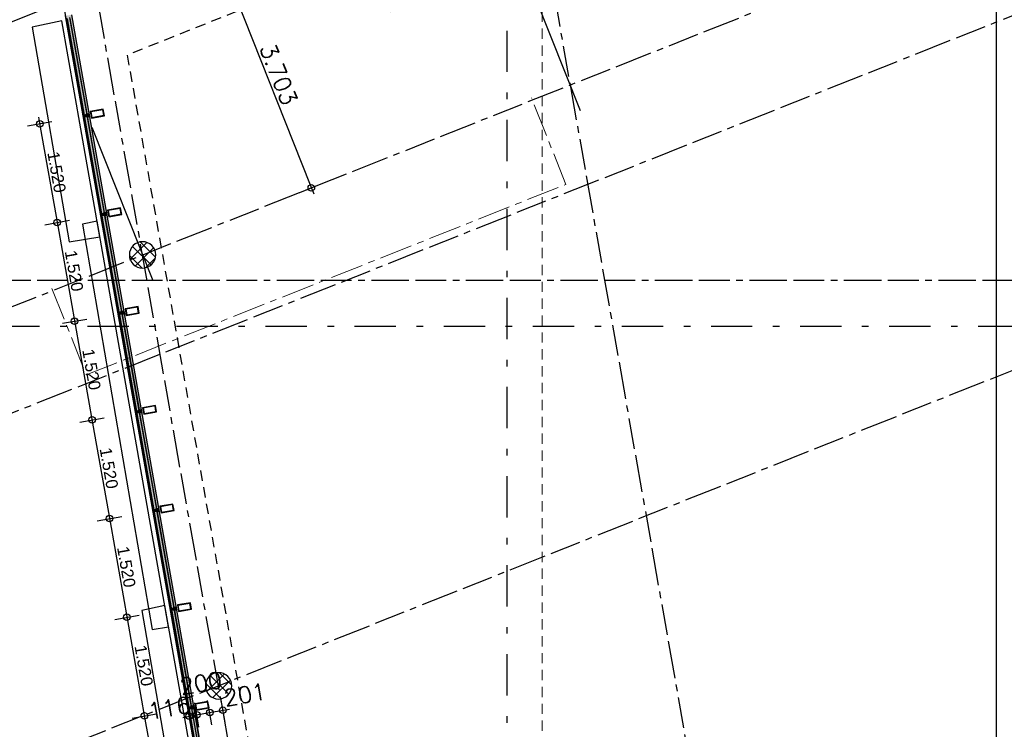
# Model space of a CAD drawing. Extents: x 1006 to 5197, y -24 to 263.
# Tile 4 of 124: x 1014 to 1029, y 3 to 14. Entities that reach past the tile are written whole.
import ezdxf

# ---------------------------------------------------------------- set-up
doc = ezdxf.new("R2010")
doc.units = 0
doc.header["$MEASUREMENT"] = 0
for name, pattern in [('B0302', [1.251, 0.626, -0.3125, 0, -0.3125]), ('B0304', [0.6, 0.5, -0.05, 0, -0.05]), ('B0701', [0.23412, 0.156, -0.07812]), ('B0805', [1.366667, 0.566667, -0.1, 0.033333, -0.1, 0.466667, -0.1])]:
    doc.linetypes.add(name, pattern=pattern)
for name, color, linetype in [('21 Buitenwanden', 7, 'Continuous'), ('24 Trappen', 7, 'Continuous'), ('27 Daken', 7, 'Continuous'), ('28 Draagconstructies', 7, 'Continuous'), ('A Lijn doorsnede', 7, 'Continuous'), ('A Stramien', 7, 'Continuous'), ('T Tekst_dim 1_ 100', 7, 'Continuous')]:
    doc.layers.add(name, color=color, linetype=linetype)
doc.styles.add('GENERATED_STYLE_3', font='Arial')
doc.styles.get("Standard").update_dxf_attribs({"font": 'txt', "bigfont": 'BIGFONT.SHX'})
doc.dimstyles.new('GENERATED_STYLE__1', dxfattribs={"dimtxt": 0.25, "dimasz": 0.19, "dimexe": 0.18, "dimexo": 0, "dimgap": 0.09, "dimtad": 1, "dimdec": 0, "dimlfac": 1000, "dimzin": 0, "dimdsep": 46, "dimtxsty": 'Standard', "dimblk": 'ARROWHEAD_7', "dimblk1": 'ARROWHEAD_7', "dimblk2": 'ARROWHEAD_7', "dimcen": 0.09, "dimclrd": 7, "dimclre": 7, "dimclrt": 7, "dimadec": 1, "dimazin": 0, "dimtfac": 1, "dimtdec": 4, "dimtmove": 0, "dimatfit": 3, "dimfxl": 0, "dimtolj": 1, "dimtzin": 0, "dimarcsym": 0})
doc.dimstyles.new('GENERATED_STYLE__2', dxfattribs={"dimtxt": 0.25, "dimasz": 0.19, "dimexe": 0.18, "dimexo": 0, "dimgap": 0.09, "dimtad": 1, "dimtih": 1, "dimtoh": 1, "dimdec": 0, "dimlfac": 1000, "dimzin": 0, "dimdsep": 46, "dimtxsty": 'Standard', "dimblk": 'ARROWHEAD_7', "dimblk1": 'ARROWHEAD_7', "dimblk2": 'ARROWHEAD_7', "dimcen": 0.09, "dimclrd": 7, "dimclre": 7, "dimclrt": 7, "dimadec": 1, "dimazin": 0, "dimtfac": 1, "dimtdec": 4, "dimtmove": 0, "dimatfit": 3, "dimfxl": 0, "dimtolj": 1, "dimtzin": 0, "dimarcsym": 0})
doc.dimstyles.new('GENERATED_STYLE__3', dxfattribs={"dimtxt": 0.18, "dimasz": 0.19, "dimexe": 0.18, "dimexo": 0, "dimgap": 0.09, "dimtad": 1, "dimdec": 0, "dimlfac": 1000, "dimzin": 0, "dimdsep": 46, "dimtxsty": 'Standard', "dimblk": 'ARROWHEAD_7', "dimblk1": 'ARROWHEAD_7', "dimblk2": 'ARROWHEAD_7', "dimcen": 0.09, "dimclrd": 7, "dimclre": 7, "dimclrt": 7, "dimadec": 1, "dimazin": 0, "dimtfac": 1, "dimtdec": 4, "dimtmove": 0, "dimatfit": 3, "dimfxl": 0, "dimtolj": 1, "dimtzin": 0, "dimarcsym": 0})
pattern_1 = [(45, (988.21373, 0), (-0.0919239, 0.0919239), []), (135, (988.21373, 0), (0.0919239, 0.0919239), [])]

# ---------------------------------------------------------------- blocks, each defined once
blk = doc.blocks.new('SSN_HOOFDVLIESGEVEL DEEL 10b', base_point=(988.214, 0))
at = {"layer": '21 Buitenwanden', "linetype": 'Continuous', "lineweight": 0}
for points in [[(994.804, -0.091), (994.804, 0), (981.389, 0), (981.389, -0.091)], [(982.959, 0), (982.909, 0), (982.909, -0.013), (982.927, -0.013), (982.927, -0.057), (982.909, -0.057), (982.909, -0.091), (982.959, -0.091), (982.959, -0.057), (982.941, -0.057), (982.941, -0.013), (982.959, -0.013)], [(984.479, 0), (984.429, 0), (984.429, -0.013), (984.447, -0.013), (984.447, -0.057), (984.429, -0.057), (984.429, -0.091), (984.479, -0.091), (984.479, -0.057), (984.461, -0.057), (984.461, -0.013), (984.479, -0.013)], [(985.999, 0), (985.949, 0), (985.949, -0.013), (985.967, -0.013), (985.967, -0.057), (985.949, -0.057), (985.949, -0.091), (985.999, -0.091), (985.999, -0.057), (985.981, -0.057), (985.981, -0.013), (985.999, -0.013)], [(987.519, 0), (987.469, 0), (987.469, -0.013), (987.487, -0.013), (987.487, -0.057), (987.469, -0.057), (987.469, -0.091), (987.519, -0.091), (987.519, -0.057), (987.501, -0.057), (987.501, -0.013), (987.519, -0.013)], [(989.039, 0), (988.989, 0), (988.989, -0.013), (989.007, -0.013), (989.007, -0.057), (988.989, -0.057), (988.989, -0.091), (989.039, -0.091), (989.039, -0.057), (989.021, -0.057), (989.021, -0.013), (989.039, -0.013)], [(990.559, 0), (990.509, 0), (990.509, -0.013), (990.527, -0.013), (990.527, -0.057), (990.509, -0.057), (990.509, -0.091), (990.559, -0.091), (990.559, -0.057), (990.541, -0.057), (990.541, -0.013), (990.559, -0.013)], [(992.079, 0), (992.029, 0), (992.029, -0.013), (992.047, -0.013), (992.047, -0.057), (992.029, -0.057), (992.029, -0.091), (992.079, -0.091), (992.079, -0.057), (992.061, -0.057), (992.061, -0.013), (992.079, -0.013)], [(982.92, -0.055), (982.92, -0.015), (981.427, -0.015), (981.427, -0.055)], [(984.44, -0.055), (984.44, -0.015), (982.947, -0.015), (982.947, -0.055)], [(985.96, -0.055), (985.96, -0.015), (984.467, -0.015), (984.467, -0.055)], [(987.48, -0.055), (987.48, -0.015), (985.987, -0.015), (985.987, -0.055)], [(989, -0.055), (989, -0.015), (987.507, -0.015), (987.507, -0.055)], [(990.52, -0.055), (990.52, -0.015), (989.027, -0.015), (989.027, -0.055)], [(992.04, -0.055), (992.04, -0.015), (990.547, -0.015), (990.547, -0.055)], [(993.56, -0.055), (993.56, -0.015), (992.067, -0.015), (992.067, -0.055)]]:
    blk.add_hatch(color=255, dxfattribs=at).paths.add_polyline_path(points, flags=0)
at = {"layer": '21 Buitenwanden', "linetype": 'Continuous'}
for p, q in [((994.804, 0), (981.389, 0)), ((982.959, 0), (982.909, 0)), ((982.909, 0), (982.909, -0.013)), ((982.909, 0), (982.909, -0.013)), ((982.909, 0), (982.959, 0)), ((982.959, -0.013), (982.959, 0)), ((984.479, 0), (984.429, 0)), ((984.429, 0), (984.429, -0.013)), ((984.429, 0), (984.429, -0.013)), ((984.429, 0), (984.479, 0)), ((984.479, -0.013), (984.479, 0)), ((985.999, 0), (985.949, 0)), ((985.949, 0), (985.949, -0.013)), ((985.949, 0), (985.949, -0.013)), ((985.949, 0), (985.999, 0)), ((985.999, -0.013), (985.999, 0)), ((987.519, 0), (987.469, 0)), ((987.469, 0), (987.469, -0.013)), ((987.469, 0), (987.469, -0.013)), ((987.469, 0), (987.519, 0)), ((987.519, -0.013), (987.519, 0)), ((989.039, 0), (988.989, 0)), ((988.989, 0), (988.989, -0.013)), ((988.989, 0), (988.989, -0.013)), ((988.989, 0), (989.039, 0)), ((989.039, -0.013), (989.039, 0)), ((990.559, 0), (990.509, 0)), ((990.509, 0), (990.509, -0.013)), ((990.509, 0), (990.509, -0.013)), ((990.509, 0), (990.559, 0)), ((990.559, -0.013), (990.559, 0)), ((992.079, 0), (992.029, 0)), ((992.029, 0), (992.029, -0.013)), ((992.029, 0), (992.029, -0.013)), ((992.029, 0), (992.079, 0)), ((992.079, -0.013), (992.079, 0)), ((981.389, -0.091), (994.804, -0.091)), ((982.92, -0.015), (981.427, -0.015)), ((981.427, -0.055), (982.92, -0.055)), ((981.439, -0.003), (982.909, -0.003)), ((981.439, -0.013), (982.909, -0.013)), ((981.439, -0.015), (982.92, -0.015)), ((981.439, -0.055), (982.92, -0.055)), ((981.439, -0.057), (982.909, -0.057)), ((982.909, -0.013), (982.927, -0.013)), ((982.909, -0.013), (982.959, -0.013)), ((982.927, -0.057), (982.909, -0.057)), ((982.909, -0.057), (982.909, -0.091)), ((982.909, -0.057), (982.909, -0.091)), ((982.909, -0.057), (982.959, -0.057)), ((982.909, -0.091), (982.959, -0.091)), ((982.92, -0.055), (982.92, -0.015)), ((982.92, -0.015), (982.92, -0.055)), ((982.927, -0.013), (982.927, -0.057)), ((982.927, -0.057), (982.927, -0.013)), ((982.941, -0.057), (982.941, -0.013)), ((982.941, -0.013), (982.959, -0.013)), ((982.941, -0.057), (982.941, -0.013)), ((982.941, -0.057), (982.941, -0.013)), ((982.959, -0.057), (982.941, -0.057)), ((984.44, -0.015), (982.947, -0.015)), ((982.947, -0.015), (982.947, -0.055)), ((982.947, -0.055), (984.44, -0.055)), ((982.959, -0.003), (984.429, -0.003)), ((982.959, -0.013), (984.429, -0.013)), ((982.959, -0.015), (984.44, -0.015)), ((982.959, -0.055), (984.44, -0.055)), ((982.959, -0.091), (982.959, -0.057)), ((982.959, -0.057), (984.429, -0.057)), ((984.429, -0.013), (984.447, -0.013)), ((984.429, -0.013), (984.479, -0.013)), ((984.447, -0.057), (984.429, -0.057)), ((984.429, -0.057), (984.429, -0.091)), ((984.429, -0.057), (984.429, -0.091)), ((984.429, -0.057), (984.479, -0.057)), ((984.429, -0.091), (984.479, -0.091)), ((984.44, -0.055), (984.44, -0.015)), ((984.44, -0.015), (984.44, -0.055)), ((984.447, -0.013), (984.447, -0.057)), ((984.447, -0.057), (984.447, -0.013)), ((984.461, -0.057), (984.461, -0.013)), ((984.461, -0.013), (984.479, -0.013)), ((984.461, -0.057), (984.461, -0.013)), ((984.461, -0.057), (984.461, -0.013)), ((984.479, -0.057), (984.461, -0.057)), ((985.96, -0.015), (984.467, -0.015)), ((984.467, -0.015), (984.467, -0.055)), ((984.467, -0.055), (985.96, -0.055)), ((984.479, -0.003), (985.949, -0.003)), ((984.479, -0.013), (985.949, -0.013)), ((984.479, -0.015), (985.96, -0.015)), ((984.479, -0.055), (985.96, -0.055)), ((984.479, -0.091), (984.479, -0.057)), ((984.479, -0.057), (985.949, -0.057)), ((985.949, -0.013), (985.967, -0.013)), ((985.949, -0.013), (985.999, -0.013)), ((985.967, -0.057), (985.949, -0.057)), ((985.949, -0.057), (985.949, -0.091)), ((985.949, -0.057), (985.949, -0.091)), ((985.949, -0.057), (985.999, -0.057)), ((985.949, -0.091), (985.999, -0.091)), ((985.96, -0.055), (985.96, -0.015)), ((985.96, -0.015), (985.96, -0.055)), ((985.967, -0.013), (985.967, -0.057)), ((985.967, -0.057), (985.967, -0.013)), ((985.981, -0.057), (985.981, -0.013)), ((985.981, -0.013), (985.999, -0.013)), ((985.981, -0.057), (985.981, -0.013)), ((985.981, -0.057), (985.981, -0.013)), ((985.999, -0.057), (985.981, -0.057)), ((987.48, -0.015), (985.987, -0.015)), ((985.987, -0.015), (985.987, -0.055)), ((985.987, -0.055), (987.48, -0.055)), ((985.999, -0.003), (987.469, -0.003)), ((985.999, -0.013), (987.469, -0.013)), ((985.999, -0.015), (987.48, -0.015)), ((985.999, -0.055), (987.48, -0.055)), ((985.999, -0.091), (985.999, -0.057)), ((985.999, -0.057), (987.469, -0.057)), ((987.469, -0.013), (987.487, -0.013)), ((987.469, -0.013), (987.519, -0.013)), ((987.487, -0.057), (987.469, -0.057)), ((987.469, -0.057), (987.469, -0.091)), ((987.469, -0.057), (987.469, -0.091)), ((987.469, -0.057), (987.519, -0.057)), ((987.469, -0.091), (987.519, -0.091)), ((987.48, -0.055), (987.48, -0.015)), ((987.48, -0.015), (987.48, -0.055)), ((987.487, -0.013), (987.487, -0.057)), ((987.487, -0.057), (987.487, -0.013)), ((987.501, -0.057), (987.501, -0.013)), ((987.501, -0.013), (987.519, -0.013)), ((987.501, -0.057), (987.501, -0.013)), ((987.501, -0.057), (987.501, -0.013)), ((987.519, -0.057), (987.501, -0.057)), ((989, -0.015), (987.507, -0.015)), ((987.507, -0.015), (987.507, -0.055)), ((987.507, -0.055), (989, -0.055)), ((987.519, -0.003), (988.989, -0.003)), ((987.519, -0.013), (988.989, -0.013)), ((987.519, -0.015), (989, -0.015)), ((987.519, -0.055), (989, -0.055)), ((987.519, -0.091), (987.519, -0.057)), ((987.519, -0.057), (988.989, -0.057)), ((988.989, -0.013), (989.007, -0.013)), ((988.989, -0.013), (989.039, -0.013)), ((989.007, -0.057), (988.989, -0.057)), ((988.989, -0.057), (988.989, -0.091)), ((988.989, -0.057), (988.989, -0.091)), ((988.989, -0.057), (989.039, -0.057)), ((988.989, -0.091), (989.039, -0.091)), ((989, -0.055), (989, -0.015)), ((989, -0.015), (989, -0.055)), ((989.007, -0.013), (989.007, -0.057)), ((989.007, -0.057), (989.007, -0.013)), ((989.021, -0.057), (989.021, -0.013)), ((989.021, -0.013), (989.039, -0.013)), ((989.021, -0.057), (989.021, -0.013)), ((989.021, -0.057), (989.021, -0.013)), ((989.039, -0.057), (989.021, -0.057)), ((990.52, -0.015), (989.027, -0.015)), ((989.027, -0.015), (989.027, -0.055)), ((989.027, -0.055), (990.52, -0.055)), ((989.039, -0.003), (990.509, -0.003)), ((989.039, -0.013), (990.509, -0.013)), ((989.039, -0.015), (990.52, -0.015)), ((989.039, -0.055), (990.52, -0.055)), ((989.039, -0.091), (989.039, -0.057)), ((989.039, -0.057), (990.509, -0.057)), ((990.509, -0.013), (990.527, -0.013)), ((990.509, -0.013), (990.559, -0.013)), ((990.527, -0.057), (990.509, -0.057)), ((990.509, -0.057), (990.509, -0.091)), ((990.509, -0.057), (990.509, -0.091)), ((990.509, -0.057), (990.559, -0.057)), ((990.509, -0.091), (990.559, -0.091)), ((990.52, -0.055), (990.52, -0.015)), ((990.52, -0.015), (990.52, -0.055)), ((990.527, -0.013), (990.527, -0.057)), ((990.527, -0.057), (990.527, -0.013)), ((990.541, -0.057), (990.541, -0.013)), ((990.541, -0.013), (990.559, -0.013)), ((990.541, -0.057), (990.541, -0.013)), ((990.541, -0.057), (990.541, -0.013)), ((990.559, -0.057), (990.541, -0.057)), ((992.04, -0.015), (990.547, -0.015)), ((990.547, -0.015), (990.547, -0.055)), ((990.547, -0.055), (992.04, -0.055)), ((990.559, -0.003), (992.029, -0.003)), ((990.559, -0.013), (992.029, -0.013)), ((990.559, -0.015), (992.04, -0.015)), ((990.559, -0.055), (992.04, -0.055)), ((990.559, -0.091), (990.559, -0.057)), ((990.559, -0.057), (992.029, -0.057)), ((992.029, -0.013), (992.047, -0.013)), ((992.029, -0.013), (992.079, -0.013)), ((992.047, -0.057), (992.029, -0.057)), ((992.029, -0.057), (992.029, -0.091)), ((992.029, -0.057), (992.029, -0.091)), ((992.029, -0.057), (992.079, -0.057)), ((992.029, -0.091), (992.079, -0.091)), ((992.04, -0.055), (992.04, -0.015)), ((992.04, -0.015), (992.04, -0.055)), ((992.047, -0.013), (992.047, -0.057)), ((992.047, -0.057), (992.047, -0.013)), ((992.061, -0.057), (992.061, -0.013)), ((992.061, -0.013), (992.079, -0.013)), ((992.061, -0.057), (992.061, -0.013)), ((992.079, -0.057), (992.061, -0.057)), ((993.56, -0.015), (992.067, -0.015)), ((992.067, -0.015), (992.067, -0.055)), ((992.067, -0.055), (993.56, -0.055)), ((992.079, -0.003), (993.549, -0.003)), ((992.079, -0.013), (993.549, -0.013)), ((992.079, -0.015), (993.56, -0.015)), ((992.079, -0.091), (992.079, -0.057)), ((992.079, -0.091), (993.549, -0.091)), ((993.549, -0.091), (992.079, -0.091)), ((992.079, -0.091), (993.549, -0.091)), ((993.549, -0.091), (992.079, -0.091)), ((992.079, -0.091), (993.549, -0.091)), ((993.549, -0.091), (992.079, -0.091)), ((993.549, -0.091), (992.079, -0.091)), ((992.079, -0.091), (993.549, -0.091)), ((993.549, -0.091), (992.079, -0.091)), ((992.079, -0.091), (993.549, -0.091))]:
    blk.add_line(p, q, dxfattribs=at)
blk = doc.blocks.new('WALL_360_2', base_point=(1014.383, 14.182))
at = {"layer": '21 Buitenwanden', "linetype": 'Continuous', "xscale": -1, "rotation": 100.0166377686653}
blk.add_blockref('SSN_HOOFDVLIESGEVEL DEEL 10b', (1015.609, 7.242), dxfattribs=at)
blk = doc.blocks.new('ROOF_45_2', base_point=(1015.356, 13.368))
at = {"layer": '27 Daken', "linetype": 'Continuous', "flags": 128}
blk.add_lwpolyline([(1028.536, 2.02), (1029.395, 2.02), (1029.395, 14.78), (1029.354, 14.78), (1029.354, 15.18), (1029.395, 15.18), (1029.395, 17.701), (1028.536, 17.46)], close=True, dxfattribs=at)
at = {"layer": '27 Daken', "linetype": 'B0701', "flags": 128}
for points in [[(1028.536, 17.46), (1018.746, 14.714), (1015.356, 13.368)], [(1015.356, 13.368), (1017.357, 2.02), (1028.536, 2.02)]]:
    blk.add_lwpolyline(points, dxfattribs=at)
blk = doc.blocks.new('*D343', base_point=(988.214, 0))
at = {"layer": 'A Stramien', "linetype": 'Continuous'}
for p, q in [((1020.397, 17.135), (1020.259, 17.483)), ((1013.889, 14.751), (1020.374, 17.328)), ((1013.912, 14.559), (1013.774, 14.907)), ((1013.75, 14.696), (1013.889, 14.751))]:
    blk.add_line(p, q, dxfattribs=at)
for centre in [(1020.328, 17.309), (1013.843, 14.733)]:
    blk.add_circle(centre, 0.05, dxfattribs=at)
at = {"layer": 'A Stramien', "insert": (1016.591, 16.147), "char_height": 0.25, "attachment_point": 1, "rotation": 21.665}
blk.add_mtext('{6.978}', dxfattribs=at)
blk = doc.blocks.new('ARROWHEAD_7')
at = {"color": 0, "linetype": 'Continuous', "lineweight": 0}
for p, q in [((0, 0), (-1, 0)), ((-0.25, 0), (0.25, 0)), ((0, -0.25), (0, 0.25))]:
    blk.add_line(p, q, dxfattribs=at)
blk.add_circle((0, 0), 0.25, dxfattribs=at)
blk = doc.blocks.new('*D345', base_point=(988.214, 0))
at = {"layer": 'A Stramien', "linetype": 'Continuous'}
for p, q in [((1027.088, 19.793), (1026.95, 20.141)), ((1020.374, 17.328), (1027.066, 19.986)), ((1013.889, 14.751), (1020.374, 17.328))]:
    blk.add_line(p, q, dxfattribs=at)
blk.add_circle((1027.019, 19.967), 0.05, dxfattribs=at)
at = {"layer": 'A Stramien', "insert": (1023.179, 18.765), "char_height": 0.25, "attachment_point": 1, "rotation": 21.665}
blk.add_mtext('{7.200}', dxfattribs=at)
blk = doc.blocks.new('*D346', base_point=(988.214, 0))
at = {"layer": 'A Stramien', "linetype": 'Continuous'}
for p, q in [((1033.78, 22.451), (1033.641, 22.8)), ((1027.066, 19.986), (1033.757, 22.644)), ((1020.374, 17.328), (1027.066, 19.986))]:
    blk.add_line(p, q, dxfattribs=at)
blk.add_circle((1033.711, 22.625), 0.05, dxfattribs=at)
at = {"layer": 'A Stramien', "insert": (1029.87, 21.423), "char_height": 0.25, "attachment_point": 1, "rotation": 21.665}
blk.add_mtext('{7.200}', dxfattribs=at)
blk = doc.blocks.new('*D347', base_point=(988.214, 0))
at = {"layer": 'A Stramien', "linetype": 'Continuous'}
for p, q in [((1040.471, 25.109), (1040.333, 25.458)), ((1033.757, 22.644), (1040.448, 25.302)), ((1027.066, 19.986), (1033.757, 22.644))]:
    blk.add_line(p, q, dxfattribs=at)
blk.add_circle((1040.402, 25.283), 0.05, dxfattribs=at)
at = {"layer": 'A Stramien', "insert": (1036.562, 24.081), "char_height": 0.25, "attachment_point": 1, "rotation": 21.665}
blk.add_mtext('{7.200}', dxfattribs=at)
blk = doc.blocks.new('*D348', base_point=(988.214, 0))
at = {"layer": 'A Stramien', "linetype": 'Continuous'}
for p, q in [((1047.163, 27.767), (1047.024, 28.116)), ((1040.448, 25.302), (1047.14, 27.96)), ((1033.757, 22.644), (1040.448, 25.302))]:
    blk.add_line(p, q, dxfattribs=at)
blk.add_circle((1047.093, 27.941), 0.05, dxfattribs=at)
at = {"layer": 'A Stramien', "insert": (1044.457, 27.217), "char_height": 0.25, "attachment_point": 1, "rotation": 21.665}
blk.add_mtext('{7.200}', dxfattribs=at)
blk = doc.blocks.new('*D349', base_point=(988.214, 0))
at = {"layer": 'A Stramien', "linetype": 'Continuous'}
for p, q in [((1053.854, 30.425), (1053.716, 30.774)), ((1047.14, 27.96), (1053.831, 30.618)), ((1040.448, 25.302), (1047.14, 27.96))]:
    blk.add_line(p, q, dxfattribs=at)
at = {"layer": 'A Stramien', "insert": (1049.945, 29.397), "char_height": 0.25, "attachment_point": 1, "rotation": 21.665}
blk.add_mtext('{7.200}', dxfattribs=at)
blk = doc.blocks.new('*D350', base_point=(988.214, 0))
at = {"layer": 'A Stramien', "linetype": 'Continuous'}
for p, q in [((1053.831, 30.618), (1057.177, 31.947)), ((1047.14, 27.96), (1053.831, 30.618))]:
    blk.add_line(p, q, dxfattribs=at)
blk.add_circle((1053.785, 30.6), 0.05, dxfattribs=at)
at = {"layer": 'A Stramien', "insert": (1054.963, 31.39), "char_height": 0.25, "attachment_point": 1, "rotation": 21.665}
blk.add_mtext('{3.600}', dxfattribs=at)
blk = doc.blocks.new('*D351', base_point=(988.214, 0))
at = {"layer": 'A Stramien', "linetype": 'Continuous'}
for p, q in [((1063.891, 34.412), (1063.753, 34.761)), ((1057.177, 31.947), (1063.775, 34.568)), ((1063.775, 34.568), (1063.915, 34.624)), ((1057.2, 31.754), (1057.061, 32.103)), ((1053.831, 30.618), (1057.177, 31.947))]:
    blk.add_line(p, q, dxfattribs=at)
for centre in [(1063.822, 34.587), (1057.13, 31.929)]:
    blk.add_circle(centre, 0.05, dxfattribs=at)
at = {"layer": 'A Stramien', "insert": (1059.982, 33.384), "char_height": 0.25, "attachment_point": 1, "rotation": 21.665}
blk.add_mtext('{7.200}', dxfattribs=at)
blk = doc.blocks.new('*D354', base_point=(988.214, 0))
at = {"layer": 'A Stramien', "linetype": 'Continuous'}
for p, q in [((1030.677, 33.587), (1030.677, 33.962)), ((1032.483, 33.587), (1032.483, 33.962)), ((1012.992, 33.775), (1030.727, 33.775)), ((1030.727, 33.775), (1032.533, 33.775))]:
    blk.add_line(p, q, dxfattribs=at)
for centre in [(1030.677, 33.775), (1032.483, 33.775)]:
    blk.add_circle(centre, 0.05, dxfattribs=at)
at = {"layer": 'A Stramien', "insert": (1031.167, 34.075), "char_height": 0.25, "attachment_point": 1}
blk.add_mtext('{1.806}', dxfattribs=at)
blk = doc.blocks.new('*D355', base_point=(988.214, 0))
at = {"layer": 'A Stramien', "linetype": 'Continuous'}
for p, q in [((1032.483, 33.587), (1032.483, 33.962)), ((1044.007, 33.587), (1044.007, 33.962)), ((1030.727, 33.775), (1032.533, 33.775)), ((1032.533, 33.775), (1044.057, 33.775))]:
    blk.add_line(p, q, dxfattribs=at)
for centre in [(1032.483, 33.775), (1044.007, 33.775)]:
    blk.add_circle(centre, 0.05, dxfattribs=at)
at = {"layer": 'A Stramien', "insert": (1037.74, 34.075), "char_height": 0.25, "attachment_point": 1}
blk.add_mtext('{11.524}', dxfattribs=at)
blk = doc.blocks.new('*D356', base_point=(988.214, 0))
at = {"layer": 'A Stramien', "linetype": 'Continuous'}
for p, q in [((1044.007, 33.587), (1044.007, 33.962)), ((1049.801, 33.587), (1049.801, 33.962)), ((1032.533, 33.775), (1044.057, 33.775)), ((1044.057, 33.775), (1049.851, 33.775))]:
    blk.add_line(p, q, dxfattribs=at)
for centre in [(1044.007, 33.775), (1049.801, 33.775)]:
    blk.add_circle(centre, 0.05, dxfattribs=at)
at = {"layer": 'A Stramien', "insert": (1046.491, 34.075), "char_height": 0.25, "attachment_point": 1}
blk.add_mtext('{5.794}', dxfattribs=at)
blk = doc.blocks.new('*D364', base_point=(988.214, 0))
at = {"layer": 'A Stramien', "linetype": 'Continuous'}
for p, q in [((1043.4, -2.185), (1043.4, -1.81)), ((1046.4, -2.185), (1046.4, -1.81)), ((1032.533, -1.997), (1043.45, -1.997)), ((1043.45, -1.997), (1046.45, -1.997))]:
    blk.add_line(p, q, dxfattribs=at)
for centre in [(1043.4, -1.997), (1046.4, -1.997)]:
    blk.add_circle(centre, 0.05, dxfattribs=at)
at = {"layer": 'A Stramien', "insert": (1044.487, -1.697), "char_height": 0.25, "attachment_point": 1}
blk.add_mtext('{3.000}', dxfattribs=at)
blk = doc.blocks.new('*D365', base_point=(988.214, 0))
at = {"layer": 'A Stramien', "linetype": 'Continuous'}
for p, q in [((1046.4, -2.185), (1046.4, -1.81)), ((1053.6, -2.185), (1053.6, -1.81)), ((1043.45, -1.997), (1046.45, -1.997)), ((1046.45, -1.997), (1053.65, -1.997))]:
    blk.add_line(p, q, dxfattribs=at)
for centre in [(1046.4, -1.997), (1053.6, -1.997)]:
    blk.add_circle(centre, 0.05, dxfattribs=at)
at = {"layer": 'A Stramien', "insert": (1049.587, -1.697), "char_height": 0.25, "attachment_point": 1}
blk.add_mtext('{7.200}', dxfattribs=at)
blk = doc.blocks.new('*D366', base_point=(988.214, 0))
at = {"layer": 'A Stramien', "linetype": 'Continuous'}
for p, q in [((1053.6, -2.185), (1053.6, -1.81)), ((1060.8, -2.185), (1060.8, -1.81)), ((1046.45, -1.997), (1053.65, -1.997)), ((1053.65, -1.997), (1060.85, -1.997))]:
    blk.add_line(p, q, dxfattribs=at)
for centre in [(1053.6, -1.997), (1060.8, -1.997)]:
    blk.add_circle(centre, 0.05, dxfattribs=at)
at = {"layer": 'A Stramien', "insert": (1056.787, -1.697), "char_height": 0.25, "attachment_point": 1}
blk.add_mtext('{7.200}', dxfattribs=at)
blk = doc.blocks.new('*D367', base_point=(988.214, 0))
at = {"layer": 'A Stramien', "linetype": 'Continuous'}
for p, q in [((1060.8, -2.185), (1060.8, -1.81)), ((1068, -2.185), (1068, -1.81)), ((1053.65, -1.997), (1060.85, -1.997)), ((1060.85, -1.997), (1067.95, -1.997)), ((1067.95, -1.997), (1068.1, -1.997))]:
    blk.add_line(p, q, dxfattribs=at)
for centre in [(1060.8, -1.997), (1068, -1.997)]:
    blk.add_circle(centre, 0.05, dxfattribs=at)
at = {"layer": 'A Stramien', "insert": (1063.987, -1.697), "char_height": 0.25, "attachment_point": 1}
blk.add_mtext('{7.200}', dxfattribs=at)
blk = doc.blocks.new('*D396', base_point=(988.214, 0))
at = {"layer": 'T Tekst_dim 1_ 100', "linetype": 'Continuous'}
for p, q in [((1014.013, 12.423), (1014.039, 12.276)), ((1013.846, 12.292), (1014.215, 12.358)), ((1014.039, 12.276), (1014.304, 10.779)), ((1014.11, 10.795), (1014.48, 10.861))]:
    blk.add_line(p, q, dxfattribs=at)
for centre in [(1014.031, 12.325), (1014.295, 10.828)]:
    blk.add_circle(centre, 0.05, dxfattribs=at)
at = {"layer": 'T Tekst_dim 1_ 100', "insert": (1014.322, 11.918), "char_height": 0.18, "attachment_point": 1, "rotation": 280.0166, "style": 'GENERATED_STYLE_3'}
blk.add_mtext('{1.520}', dxfattribs=at)
blk = doc.blocks.new('*D397', base_point=(988.214, 0))
at = {"layer": 'T Tekst_dim 1_ 100', "linetype": 'Continuous'}
for p, q in [((1014.039, 12.276), (1014.304, 10.779)), ((1014.11, 10.795), (1014.48, 10.861)), ((1014.304, 10.779), (1014.568, 9.282))]:
    blk.add_line(p, q, dxfattribs=at)
blk.add_circle((1014.295, 10.828), 0.05, dxfattribs=at)
at = {"layer": 'T Tekst_dim 1_ 100', "insert": (1014.586, 10.421), "char_height": 0.18, "attachment_point": 1, "rotation": 280.0166, "style": 'GENERATED_STYLE_3'}
blk.add_mtext('{1.520}', dxfattribs=at)
blk = doc.blocks.new('*D398', base_point=(988.214, 0))
at = {"layer": 'T Tekst_dim 1_ 100', "linetype": 'Continuous'}
for p, q in [((1014.304, 10.779), (1014.568, 9.282)), ((1014.375, 9.299), (1014.744, 9.364)), ((1014.568, 9.282), (1014.832, 7.785)), ((1014.639, 7.802), (1015.008, 7.867))]:
    blk.add_line(p, q, dxfattribs=at)
for centre in [(1014.559, 9.331), (1014.824, 7.834)]:
    blk.add_circle(centre, 0.05, dxfattribs=at)
at = {"layer": 'T Tekst_dim 1_ 100', "insert": (1014.851, 8.925), "char_height": 0.18, "attachment_point": 1, "rotation": 280.0166, "style": 'GENERATED_STYLE_3'}
blk.add_mtext('{1.520}', dxfattribs=at)
blk = doc.blocks.new('*D399', base_point=(988.214, 0))
at = {"layer": 'T Tekst_dim 1_ 100', "linetype": 'Continuous'}
for p, q in [((1014.568, 9.282), (1014.832, 7.785)), ((1014.832, 7.785), (1015.097, 6.288)), ((1014.903, 6.305), (1015.273, 6.37))]:
    blk.add_line(p, q, dxfattribs=at)
blk.add_circle((1015.088, 6.338), 0.05, dxfattribs=at)
at = {"layer": 'T Tekst_dim 1_ 100', "insert": (1015.115, 7.428), "char_height": 0.18, "attachment_point": 1, "rotation": 280.0166, "style": 'GENERATED_STYLE_3'}
blk.add_mtext('{1.520}', dxfattribs=at)
blk = doc.blocks.new('*D400', base_point=(988.214, 0))
at = {"layer": 'T Tekst_dim 1_ 100', "linetype": 'Continuous'}
for p, q in [((1014.832, 7.785), (1015.097, 6.288)), ((1015.097, 6.288), (1015.361, 4.792))]:
    blk.add_line(p, q, dxfattribs=at)
at = {"layer": 'T Tekst_dim 1_ 100', "insert": (1015.379, 5.931), "char_height": 0.18, "attachment_point": 1, "rotation": 280.0166, "style": 'GENERATED_STYLE_3'}
blk.add_mtext('{1.520}', dxfattribs=at)
blk = doc.blocks.new('*D401', base_point=(988.214, 0))
at = {"layer": 'T Tekst_dim 1_ 100', "linetype": 'Continuous'}
for p, q in [((1015.097, 6.288), (1015.361, 4.792)), ((1015.168, 4.808), (1015.537, 4.873)), ((1015.361, 4.792), (1015.626, 3.295)), ((1015.432, 3.311), (1015.802, 3.377))]:
    blk.add_line(p, q, dxfattribs=at)
for centre in [(1015.352, 4.841), (1015.617, 3.344)]:
    blk.add_circle(centre, 0.05, dxfattribs=at)
at = {"layer": 'T Tekst_dim 1_ 100', "insert": (1015.644, 4.434), "char_height": 0.18, "attachment_point": 1, "rotation": 280.0166, "style": 'GENERATED_STYLE_3'}
blk.add_mtext('{1.520}', dxfattribs=at)
blk = doc.blocks.new('*D402', base_point=(988.214, 0))
at = {"layer": 'T Tekst_dim 1_ 100', "linetype": 'Continuous'}
for p, q in [((1015.361, 4.792), (1015.626, 3.295)), ((1015.626, 3.295), (1015.89, 1.798)), ((1015.697, 1.814), (1016.066, 1.88))]:
    blk.add_line(p, q, dxfattribs=at)
blk.add_circle((1015.881, 1.847), 0.05, dxfattribs=at)
at = {"layer": 'T Tekst_dim 1_ 100', "insert": (1015.908, 2.937), "char_height": 0.18, "attachment_point": 1, "rotation": 280.0166, "style": 'GENERATED_STYLE_3'}
blk.add_mtext('{1.520}', dxfattribs=at)
blk = doc.blocks.new('*D403', base_point=(988.214, 0))
at = {"layer": 'T Tekst_dim 1_ 100', "linetype": 'Continuous'}
for p, q in [((1015.626, 3.295), (1015.89, 1.798)), ((1015.89, 1.798), (1016.082, 0.71)), ((1015.906, 0.628), (1016.275, 0.693)), ((1016.082, 0.71), (1016.108, 0.562))]:
    blk.add_line(p, q, dxfattribs=at)
blk.add_circle((1016.091, 0.661), 0.05, dxfattribs=at)
at = {"layer": 'T Tekst_dim 1_ 100', "insert": (1016.164, 1.487), "char_height": 0.18, "attachment_point": 1, "rotation": 280.0166, "style": 'GENERATED_STYLE_3'}
blk.add_mtext('{var.}', dxfattribs=at)
blk = doc.blocks.new('*D433', base_point=(988.214, 0))
at = {"layer": 'A Stramien', "linetype": 'Continuous'}
for p, q in [((1016.608, 14.726), (1016.957, 14.864)), ((1016.745, 14.888), (1016.801, 14.749)), ((1016.801, 14.749), (1018.131, 11.4)), ((1017.975, 11.284), (1018.324, 11.423)), ((1018.131, 11.4), (1018.186, 11.261))]:
    blk.add_line(p, q, dxfattribs=at)
for centre in [(1016.782, 14.795), (1018.149, 11.354)]:
    blk.add_circle(centre, 0.05, dxfattribs=at)
at = {"layer": 'A Stramien', "insert": (1017.592, 13.569), "char_height": 0.25, "attachment_point": 1, "rotation": 291.665}
blk.add_mtext('{3.703}', dxfattribs=at)
blk = doc.blocks.new('CUTPLANE_2_2', base_point=(1007.498, 9.258))
at = {"layer": 'A Lijn doorsnede', "linetype": 'B0302'}
blk.add_line((1007.998, 9.258), (1096.345, 9.258), dxfattribs=at)
blk = doc.blocks.new('CUTPLANE_8_2', base_point=(1013.478, 11.685))
at = {"layer": 'A Lijn doorsnede', "color": 255, "linetype": 'Continuous', "lineweight": 0}
blk.add_line((1019.357, 14.021), (1020.751, 14.574), dxfattribs=at)
at = {"layer": 'A Lijn doorsnede', "color": 255, "linetype": 'B0304', "lineweight": 0}
for p, q in [((1022.01, 11.405), (1021.489, 12.716)), ((1014.737, 8.516), (1022.01, 11.405)), ((1014.216, 9.827), (1014.737, 8.516))]:
    blk.add_line(p, q, dxfattribs=at)
blk = doc.blocks.new('ROOF_46_2', base_point=(1041.89, 22.218))
at = {"layer": '27 Daken', "color": 255, "linetype": 'B0701', "lineweight": 0, "flags": 128}
blk.add_lwpolyline([(1031.798, 19.387), (1021.648, 16.541), (1021.648, 0.832), (1031.798, 0.663)], dxfattribs=at)
blk = doc.blocks.new('COLUMN_24_2', base_point=(1016.742, 3.8))
at = {"layer": '28 Draagconstructies', "linetype": 'Continuous'}
h = blk.add_hatch(dxfattribs=at)
h.set_pattern_fill('11_Beton__blok__0002', color=256, style=0, pattern_type=2)
h.set_pattern_definition(pattern_1)
h.paths.add_polyline_path([(1016.542, 3.8), (1016.546, 3.761), (1016.557, 3.724), (1016.576, 3.689), (1016.6, 3.659), (1016.631, 3.634), (1016.665, 3.616), (1016.703, 3.604), (1016.742, 3.6), (1016.781, 3.604), (1016.818, 3.616), (1016.853, 3.634), (1016.883, 3.659), (1016.908, 3.689), (1016.927, 3.724), (1016.938, 3.761), (1016.942, 3.8), (1016.938, 3.839), (1016.927, 3.877), (1016.908, 3.912), (1016.883, 3.942), (1016.853, 3.967), (1016.818, 3.985), (1016.781, 3.997), (1016.742, 4), (1016.703, 3.997), (1016.665, 3.985), (1016.631, 3.967), (1016.6, 3.942), (1016.576, 3.912), (1016.557, 3.877), (1016.546, 3.839)], flags=0)
for p, q in [((1016.576, 3.912), (1016.557, 3.877)), ((1016.6, 3.942), (1016.576, 3.912)), ((1016.631, 3.967), (1016.6, 3.942)), ((1016.665, 3.985), (1016.631, 3.967)), ((1016.703, 3.997), (1016.665, 3.985)), ((1016.742, 4), (1016.703, 3.997)), ((1016.781, 3.997), (1016.742, 4)), ((1016.818, 3.985), (1016.781, 3.997)), ((1016.853, 3.967), (1016.818, 3.985)), ((1016.883, 3.942), (1016.853, 3.967)), ((1016.908, 3.912), (1016.883, 3.942)), ((1016.927, 3.877), (1016.908, 3.912)), ((1016.546, 3.839), (1016.542, 3.8)), ((1016.542, 3.8), (1016.546, 3.761)), ((1016.557, 3.877), (1016.546, 3.839)), ((1016.546, 3.761), (1016.557, 3.724)), ((1016.938, 3.839), (1016.927, 3.877)), ((1016.927, 3.724), (1016.938, 3.761)), ((1016.942, 3.8), (1016.938, 3.839)), ((1016.938, 3.761), (1016.942, 3.8)), ((1016.557, 3.724), (1016.576, 3.689)), ((1016.576, 3.689), (1016.6, 3.659)), ((1016.6, 3.659), (1016.631, 3.634)), ((1016.631, 3.634), (1016.665, 3.616)), ((1016.665, 3.616), (1016.703, 3.604)), ((1016.703, 3.604), (1016.742, 3.6)), ((1016.742, 3.6), (1016.781, 3.604)), ((1016.781, 3.604), (1016.818, 3.616)), ((1016.818, 3.616), (1016.853, 3.634)), ((1016.853, 3.634), (1016.883, 3.659)), ((1016.883, 3.659), (1016.908, 3.689)), ((1016.908, 3.689), (1016.927, 3.724))]:
    blk.add_line(p, q, dxfattribs=at)
blk = doc.blocks.new('COLUMN_17_2', base_point=(1015.589, 10.337))
at = {"layer": '28 Draagconstructies', "linetype": 'Continuous'}
h = blk.add_hatch(dxfattribs=at)
h.set_pattern_fill('11_Beton__blok__0002', color=256, style=0, pattern_type=2)
h.set_pattern_definition(pattern_1)
h.paths.add_polyline_path([(1015.389, 10.337), (1015.393, 10.298), (1015.405, 10.26), (1015.423, 10.226), (1015.448, 10.195), (1015.478, 10.17), (1015.513, 10.152), (1015.55, 10.141), (1015.589, 10.137), (1015.628, 10.141), (1015.666, 10.152), (1015.7, 10.17), (1015.731, 10.195), (1015.756, 10.226), (1015.774, 10.26), (1015.785, 10.298), (1015.789, 10.337), (1015.785, 10.376), (1015.774, 10.413), (1015.756, 10.448), (1015.731, 10.478), (1015.7, 10.503), (1015.666, 10.521), (1015.628, 10.533), (1015.589, 10.537), (1015.55, 10.533), (1015.513, 10.521), (1015.478, 10.503), (1015.448, 10.478), (1015.423, 10.448), (1015.405, 10.413), (1015.393, 10.376)], flags=0)
for p, q in [((1015.448, 10.478), (1015.423, 10.448)), ((1015.478, 10.503), (1015.448, 10.478)), ((1015.513, 10.521), (1015.478, 10.503)), ((1015.55, 10.533), (1015.513, 10.521)), ((1015.589, 10.537), (1015.55, 10.533)), ((1015.628, 10.533), (1015.589, 10.537)), ((1015.666, 10.521), (1015.628, 10.533)), ((1015.7, 10.503), (1015.666, 10.521)), ((1015.731, 10.478), (1015.7, 10.503)), ((1015.756, 10.448), (1015.731, 10.478)), ((1015.393, 10.376), (1015.389, 10.337)), ((1015.389, 10.337), (1015.393, 10.298)), ((1015.405, 10.413), (1015.393, 10.376)), ((1015.423, 10.448), (1015.405, 10.413)), ((1015.774, 10.413), (1015.756, 10.448)), ((1015.785, 10.376), (1015.774, 10.413)), ((1015.789, 10.337), (1015.785, 10.376)), ((1015.785, 10.298), (1015.789, 10.337)), ((1015.393, 10.298), (1015.405, 10.26)), ((1015.405, 10.26), (1015.423, 10.226)), ((1015.423, 10.226), (1015.448, 10.195)), ((1015.448, 10.195), (1015.478, 10.17)), ((1015.478, 10.17), (1015.513, 10.152)), ((1015.666, 10.152), (1015.7, 10.17)), ((1015.7, 10.17), (1015.731, 10.195)), ((1015.731, 10.195), (1015.756, 10.226)), ((1015.756, 10.226), (1015.774, 10.26)), ((1015.774, 10.26), (1015.785, 10.298)), ((1015.513, 10.152), (1015.55, 10.141)), ((1015.55, 10.141), (1015.589, 10.137)), ((1015.589, 10.137), (1015.628, 10.141)), ((1015.628, 10.141), (1015.666, 10.152))]:
    blk.add_line(p, q, dxfattribs=at)
blk = doc.blocks.new('COLUMN_11_2', base_point=(1014.903, 12.479))
at = {"layer": '28 Draagconstructies', "linetype": 'Continuous', "flags": 128}
for points in [[(1015.01, 12.447), (1014.993, 12.546), (1014.796, 12.511), (1014.813, 12.412)], [(1015.001, 12.454), (1014.986, 12.536), (1014.805, 12.504), (1014.82, 12.422)]]:
    blk.add_lwpolyline(points, close=True, dxfattribs=at)
blk = doc.blocks.new('COLUMN_12_2', base_point=(1015.167, 10.982))
at = {"layer": '28 Draagconstructies', "linetype": 'Continuous', "flags": 128}
for points in [[(1015.275, 10.95), (1015.257, 11.049), (1015.06, 11.014), (1015.078, 10.916)], [(1015.265, 10.957), (1015.251, 11.04), (1015.07, 11.008), (1015.084, 10.925)]]:
    blk.add_lwpolyline(points, close=True, dxfattribs=at)
blk = doc.blocks.new('COLUMN_13_2', base_point=(1015.432, 9.485))
at = {"layer": '28 Draagconstructies', "linetype": 'Continuous', "flags": 128}
for points in [[(1015.539, 9.454), (1015.522, 9.552), (1015.325, 9.517), (1015.342, 9.419)], [(1015.53, 9.46), (1015.515, 9.543), (1015.334, 9.511), (1015.349, 9.428)]]:
    blk.add_lwpolyline(points, close=True, dxfattribs=at)
blk = doc.blocks.new('COLUMN_14_2', base_point=(1015.697, 7.989))
at = {"layer": '28 Draagconstructies', "linetype": 'Continuous', "flags": 128}
for points in [[(1015.804, 7.957), (1015.786, 8.055), (1015.589, 8.02), (1015.607, 7.922)], [(1015.794, 7.963), (1015.78, 8.046), (1015.599, 8.014), (1015.613, 7.931)]]:
    blk.add_lwpolyline(points, close=True, dxfattribs=at)
blk = doc.blocks.new('COLUMN_15_2', base_point=(1015.961, 6.492))
at = {"layer": '28 Draagconstructies', "linetype": 'Continuous', "flags": 128}
for points in [[(1016.068, 6.46), (1016.051, 6.558), (1015.854, 6.524), (1015.871, 6.425)], [(1016.059, 6.466), (1016.044, 6.549), (1015.863, 6.517), (1015.878, 6.434)]]:
    blk.add_lwpolyline(points, close=True, dxfattribs=at)
blk = doc.blocks.new('COLUMN_16_2', base_point=(1016.225, 4.995))
at = {"layer": '28 Draagconstructies', "linetype": 'Continuous', "flags": 128}
for points in [[(1016.332, 4.963), (1016.315, 5.061), (1016.118, 5.027), (1016.135, 4.928)], [(1016.323, 4.969), (1016.308, 5.052), (1016.127, 5.02), (1016.142, 4.937)]]:
    blk.add_lwpolyline(points, close=True, dxfattribs=at)
blk = doc.blocks.new('COLUMN_57_2', base_point=(1016.489, 3.498))
at = {"layer": '28 Draagconstructies', "linetype": 'Continuous', "flags": 128}
for points in [[(1016.597, 3.466), (1016.579, 3.565), (1016.382, 3.53), (1016.4, 3.431)], [(1016.587, 3.473), (1016.573, 3.555), (1016.391, 3.523), (1016.406, 3.441)]]:
    blk.add_lwpolyline(points, close=True, dxfattribs=at)
blk = doc.blocks.new('*D632', base_point=(988.214, 0))
at = {"layer": 'A Stramien', "linetype": 'Continuous'}
for p, q in [((1016.331, 3.155), (1016.266, 3.525)), ((1016.445, 3.175), (1016.38, 3.545)), ((1016.2, 3.323), (1016.348, 3.349)), ((1016.348, 3.349), (1016.461, 3.369))]:
    blk.add_line(p, q, dxfattribs=at)
for centre in [(1016.298, 3.34), (1016.412, 3.36)]:
    blk.add_circle(centre, 0.05, dxfattribs=at)
at = {"layer": 'A Stramien', "char_height": 0.25, "attachment_point": 1, "rotation": 10.0166}
for s, insert in [('{200}', (1016.137, 3.908)), ('{116}', (1015.655, 3.531))]:
    blk.add_mtext(s, dxfattribs=dict(at, insert=insert))
blk = doc.blocks.new('*D633', base_point=(988.214, 0))
at = {"layer": 'A Stramien', "linetype": 'Continuous'}
for p, q in [((1016.445, 3.175), (1016.38, 3.545)), ((1016.642, 3.21), (1016.577, 3.579)), ((1016.348, 3.349), (1016.461, 3.369)), ((1016.461, 3.369), (1016.658, 3.404))]:
    blk.add_line(p, q, dxfattribs=at)
blk.add_circle((1016.609, 3.395), 0.05, dxfattribs=at)
blk = doc.blocks.new('*D634', base_point=(988.214, 0))
at = {"layer": 'A Stramien', "linetype": 'Continuous'}
for p, q in [((1016.84, 3.245), (1016.775, 3.614)), ((1016.642, 3.21), (1016.577, 3.579)), ((1016.758, 3.421), (1016.906, 3.447)), ((1016.461, 3.369), (1016.658, 3.404)), ((1016.658, 3.404), (1016.758, 3.421))]:
    blk.add_line(p, q, dxfattribs=at)
blk.add_circle((1016.807, 3.43), 0.05, dxfattribs=at)
at = {"layer": 'A Stramien', "insert": (1016.804, 3.734), "char_height": 0.25, "attachment_point": 1, "rotation": 10.0166}
blk.add_mtext('{201}', dxfattribs=at)
blk = doc.blocks.new('CUTPLANE_6_2', base_point=(1021.119, -3.601))
at = {"layer": 'A Lijn doorsnede', "linetype": 'B0302'}
blk.add_line((1021.119, -3.101), (1021.119, 39.195), dxfattribs=at)

msp = doc.modelspace()

# ---------------------------------------------------------------- linework, layer by layer
at = {"linetype": 'Continuous', "flags": 128}
msp.add_lwpolyline([(1012.7551, 13.5327), (1012.7551, 0.7712), (1016.752, 0.7712), (1014.3837, 14.1797)], close=True, dxfattribs=at)
at = {"layer": '24 Trappen', "linetype": 'Continuous'}
for p, q in [((1021.3051, 14.849), (1022.2279, 12.5261)), ((1014.8202, 12.2729), (1015.743, 9.95))]:
    msp.add_line(p, q, dxfattribs=at)
at = {"layer": '24 Trappen', "linetype": 'Continuous', "flags": 128}
for points in [[(1014.4759, 10.5322), (1014.9424, 10.6124), (1014.3649, 13.8878), (1013.9163, 13.7883)], [(1015.7359, 4.6547), (1015.9853, 4.6976), (1014.9006, 10.8494), (1014.6797, 10.8004)], [(1016.295, 0.7868), (1016.6651, 0.8504), (1015.93, 5.0191), (1015.5809, 4.9416)]]:
    msp.add_lwpolyline(points, close=True, dxfattribs=at)
at = {"layer": 'A Stramien', "linetype": 'B0805', "flags": 128}
for points in [[(1008.1189, 7.3691), (1092.5526, 40.9097)], [(1093.1064, 39.5156), (1008.6727, 5.9751)], [(1094.9523, 34.8688), (1010.5201, 1.3289)], [(1021.0729, 18.5915), (1024.8381, -2.762)], [(1017.899, -2.762), (1014.343, 17.4049)], [(1098.4604, 9.95), (1007.0252, 9.95)]]:
    msp.add_lwpolyline(points, dxfattribs=at)

# ---------------------------------------------------------------- block references
at = {"layer": '21 Buitenwanden'}
msp.add_blockref('WALL_360_2', (1014.3832, 14.1822), dxfattribs=at)
at = {"layer": '27 Daken', "color": 255, "linetype": 'Continuous', "lineweight": 0}
msp.add_blockref('ROOF_46_2', (1041.8905, 22.2177), dxfattribs=at)
at = {"layer": '27 Daken', "linetype": 'Continuous'}
msp.add_blockref('ROOF_45_2', (1015.3564, 13.368), dxfattribs=at)
at = {"layer": '28 Draagconstructies'}
for name, p in [('COLUMN_11_2', (1014.9031, 12.479)), ('COLUMN_12_2', (1015.1674, 10.9822)), ('COLUMN_17_2', (1015.5893, 10.3367)), ('COLUMN_13_2', (1015.4322, 9.4854)), ('COLUMN_14_2', (1015.6965, 7.9886)), ('COLUMN_15_2', (1015.9609, 6.4917)), ('COLUMN_16_2', (1016.225, 4.9948)), ('COLUMN_24_2', (1016.7419, 3.8005)), ('COLUMN_57_2', (1016.4893, 3.498))]:
    msp.add_blockref(name, p, dxfattribs=at)
at = {"layer": 'A Lijn doorsnede'}
for name, p in [('CUTPLANE_6_2', (1021.1191, -3.6007)), ('CUTPLANE_2_2', (1007.4983, 9.2575))]:
    msp.add_blockref(name, p, dxfattribs=at)
at = {"layer": 'A Lijn doorsnede', "color": 255, "lineweight": 0}
msp.add_blockref('CUTPLANE_8_2', (1013.4778, 11.6853), dxfattribs=at)

# ---------------------------------------------------------------- dimensions: what is measured, and where the dimension line sits
at = {"layer": 'A Stramien', "linetype": 'Continuous'}
for base, p1, p2, angle, picture, middle in [((1020.3278, 17.3091), (1070.9109, -2.762), (1078.6582, -2.762), 21.66501, '*D351', (1060.4685, 33.4429)), ((1020.3278, 17.3091), (1067.0373, -2.762), (1070.9109, -2.762), 21.66501, '*D350', (1055.45, 31.4494)), ((1020.3278, 17.3091), (1059.29, -2.762), (1067.0373, -2.762), 21.66501, '*D349', (1050.4315, 29.4558)), ((1020.3278, 17.3091), (1051.5427, -2.762), (1059.29, -2.762), 21.66501, '*D348', (1044.9439, 27.2759)), ((1020.3278, 17.3091), (1044.0526, -3.4092), (1051.5427, -2.762), 21.66501, '*D347', (1037.0487, 24.1396)), ((1020.3278, 17.3091), (1036.0482, -2.762), (1044.0526, -3.4092), 21.66501, '*D346', (1030.3573, 21.4815)), ((1020.3278, 17.3091), (1022.0742, 12.9128), (1036.0482, -2.762), 21.66501, '*D345', (1023.6659, 18.8234)), ((1020.3278, 17.3091), (1015.5893, 10.3367), (1022.0742, 12.9128), 21.66501, '*D343', (1017.0778, 16.2064)), ((1018.1494, 11.3537), (1016.9087, 14.8455), (1018.1586, 11.3573), 291.66501, '*D433', (1017.6512, 13.0821)), ((1016.4122, 3.36), (1016.2812, 3.4363), (1016.3996, 3.4314), 10.01664, '*D632', (1015.9877, 3.4628)), ((1016.4122, 3.36), (1016.3996, 3.4314), (1016.5965, 3.4662), 10.01664, '*D633', (1016.4704, 3.84)), ((1016.4122, 3.36), (1016.5965, 3.4662), (1016.7419, 3.8005), 10.01664, '*D634', (1017.1375, 3.6658))]:
    dim = msp.add_linear_dim(base=base, p1=p1, p2=p2, angle=angle, dimstyle='GENERATED_STYLE__1', dxfattribs=at)
    dim.commit()
    dim.dimension.update_dxf_attribs({"geometry": picture, "text_midpoint": middle})
for base, p1, p2, picture, middle in [((1012.9421, 33.7748), (1030.6771, 34.1517), (1032.4831, -2.762), '*D354', (1031.6414, 33.9498)), ((1012.9421, 33.7748), (1032.4831, -2.762), (1044.0071, -1.0535), '*D355', (1038.32, 33.9498)), ((1012.942055, 33.77478), (1044.007097, -1.053492), (1049.8006, 14.689113), '*D356', (1046.965192, 33.94978)), ((1012.9421, -1.9973), (1043.4001, -2.762), (1046.4001, 26.8048), '*D364', (1044.9614, -1.8223)), ((1012.9421, -1.9973), (1046.4001, 26.8048), (1053.6001, 11.6797), '*D365', (1050.0614, -1.8223)), ((1012.9421, -1.9973), (1053.6001, 11.6797), (1060.8001, 11.6797), '*D366', (1057.2614, -1.8223)), ((1012.9421, -1.9973), (1060.8001, 11.6797), (1068.0001, 11.6797), '*D367', (1064.4614, -1.8223))]:
    dim = msp.add_linear_dim(base=base, p1=p1, p2=p2, dimstyle='GENERATED_STYLE__2', dxfattribs=at)
    dim.commit()
    dim.dimension.update_dxf_attribs({"geometry": picture, "text_midpoint": middle})
at = {"layer": 'T Tekst_dim 1_ 100', "linetype": 'Continuous'}
for p1, p2, picture, middle in [((1014.9031, 12.479), (1015.1674, 10.9822), '*D396', (1014.2925, 11.5663)), ((1015.1674, 10.9822), (1015.4322, 9.4854), '*D397', (1014.5569, 10.0695)), ((1015.4322, 9.4854), (1015.6965, 7.9886), '*D398', (1014.8213, 8.5726)), ((1015.6965, 7.9886), (1015.9609, 6.4917), '*D399', (1015.0857, 7.0758)), ((1015.9609, 6.4917), (1016.3156, 5.0108), '*D400', (1015.35, 5.579)), ((1016.3156, 5.0108), (1016.4893, 3.498), '*D401', (1015.6144, 4.0821)), ((1016.4893, 3.498), (1016.7537, 2.0012), '*D402', (1015.8788, 2.5853))]:
    dim = msp.add_linear_dim(base=(1014.295, 10.8281), p1=p1, p2=p2, angle=280.01664, dimstyle='GENERATED_STYLE__3', dxfattribs=at)
    dim.commit()
    dim.dimension.update_dxf_attribs({"geometry": picture, "text_midpoint": middle})
dim = msp.add_linear_dim(base=(1014.295, 10.8281), p1=(1016.7537, 2.0012), p2=(1016.8405, 0.7932), angle=280.01664, text='\\A1;var.', dimstyle='GENERATED_STYLE__3', dxfattribs=at)
dim.commit()
dim.dimension.update_dxf_attribs({"geometry": '*D403', "text_midpoint": (1016.113, 1.2596)})

doc.saveas('drawing.dxf')
